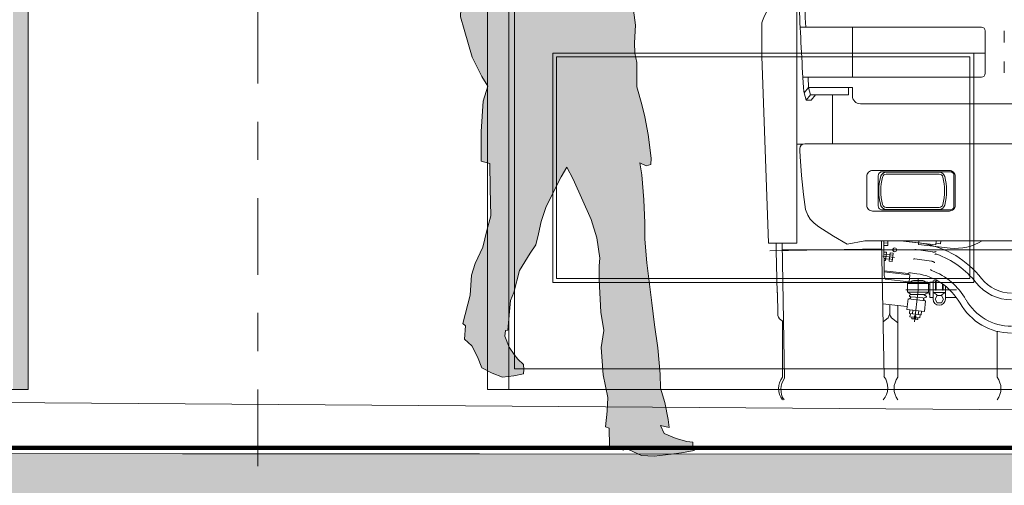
# Model space of a CAD drawing. Header units: metres. Extents: x -4 to 112, y -27 to 26.
# Tile 67 of 167: x 22.13 to 24.7, y -0.25 to 0.97. Entities that reach past the tile are written whole.
import ezdxf
from ezdxf.enums import TextEntityAlignment as Align

# ---------------------------------------------------------------- set-up
doc = ezdxf.new("R2010")
doc.units = ezdxf.units.M
doc.header["$MEASUREMENT"] = 0
doc.linetypes.add('Raster', pattern=[0.4, 0.2, -0.1, 0, -0.1])
for name, color, linetype in [('10 Wand außen', 7, 'Continuous'), ('60 Auffüllung gesamt', 7, 'Continuous'), ('60 Ausstattung außen', 7, 'Continuous'), ('60 Gelände 2D Übersicht', 7, 'Continuous'), ('90 Achsraster', 7, 'Continuous'), ('94 Genehmigungsplanung Bemaßung', 7, 'Continuous')]:
    doc.layers.add(name, color=color, linetype=linetype)
doc.styles.add('ERSTELLTER_STIL_1', font='arial.ttf')
doc.styles.add('ERSTELLTER_STIL_2', font='arial.ttf')
doc.dimstyles.new('ERSTELLTER_STIL__1', dxfattribs={"dimtxt": 0.25, "dimasz": 0.19, "dimexe": 0.18, "dimexo": 0.1, "dimgap": 0, "dimtad": 1, "dimtih": 1, "dimtoh": 1, "dimzin": 0, "dimdsep": 46, "dimtxsty": 'ERSTELLTER_STIL_2', "dimblk": 'ARROWHEAD_6', "dimblk1": 'ARROWHEAD_6', "dimblk2": 'ARROWHEAD_6', "dimcen": 0.09, "dimclrd": 7, "dimclre": 7, "dimclrt": 7, "dimazin": 0, "dimtfac": 1, "dimtdec": 4, "dimtmove": 0, "dimatfit": 3, "dimfxl": 1, "dimtolj": 1, "dimtzin": 0, "dimarcsym": 0})

# ---------------------------------------------------------------- blocks, each defined once
blk = doc.blocks.new('Standard-Rastermarker[4]_1', base_point=(22.7511, 10))
at = {"layer": '90 Achsraster', "color": 14, "linetype": 'Raster', "lineweight": 18, "true_color": 0xa80000}
blk.add_line((22.7511, 9), (22.7511, -1), dxfattribs=at)
at = {"layer": '90 Achsraster', "color": 14, "lineweight": 18, "true_color": 0xa80000, "style": 'ERSTELLTER_STIL_1'}
for tag, p in [('AC_MarkerText_1_0', (22.7511, 10.5)), ('AC_MarkerText_1_1', (22.7511, -2.2))]:
    blk.add_attdef(tag, text='', height=0.3, rotation=360, dxfattribs=at).set_placement(p, align=Align.TOP_CENTER)
blk = doc.blocks.new('Mann gehend Kontur 02 27[13]_1', base_point=(23.7863, -0.1744))
at = {"layer": '60 Ausstattung außen', "linetype": 'Continuous', "lineweight": 0, "true_color": 0xffffff}
blk.add_hatch(color=7, dxfattribs=at).paths.add_polyline_path([(23.5584, 0.5808), (23.5752, 0.5495), (23.6222, 0.4441), (23.6368, 0.3962), (23.6446, 0.3432), (23.6429, 0.3229), (23.6424, 0.2863), (23.6469, 0.2017), (23.6553, 0.1542), (23.648, 0.1097), (23.6536, 0.0381), (23.6654, -0.0211), (23.6637, -0.0566), (23.6592, -0.0977), (23.6693, -0.1011), (23.6698, -0.1474), (23.7062, -0.1586), (23.7096, -0.1524), (23.7533, -0.1722), (23.7863, -0.1744), (23.8306, -0.1693), (23.858, -0.1654), (23.8911, -0.1598), (23.8871, -0.1507), (23.8877, -0.1378), (23.8715, -0.1355), (23.8435, -0.1282), (23.8127, -0.1152), (23.8026, -0.0944), (23.8255, -0.0994), (23.8227, -0.078), (23.8143, -0.034), (23.8031, 0.0037), (23.802, 0.0398), (23.7959, 0.1086), (23.7875, 0.1694), (23.7802, 0.2264), (23.7673, 0.3312), (23.7622, 0.3932), (23.7622, 0.4355), (23.7594, 0.4958), (23.7544, 0.5607), (23.7494, 0.5922), (23.7656, 0.5843), (23.7774, 0.5877), (23.7785, 0.6046), (23.7706, 0.6661), (23.7617, 0.713), (23.7544, 0.7446), (23.741, 0.7908), (23.7415, 0.8545), (23.7359, 0.8787), (23.7348, 0.9059), (23.7376, 0.9527), (23.7326, 0.9916), (23.7281, 1.0125), (23.7354, 1.0249), (23.732, 1.0617), (23.7281, 1.0983), (23.7326, 1.1349), (23.7281, 1.2043), (23.723, 1.2343), (23.7118, 1.2597), (23.6928, 1.2692), (23.6805, 1.2681), (23.611, 1.3126), (23.6037, 1.3442), (23.6088, 1.347), (23.6127, 1.36), (23.6211, 1.3741), (23.6233, 1.3859), (23.6273, 1.4017), (23.6345, 1.4237), (23.6334, 1.4434), (23.6345, 1.4575), (23.6362, 1.4648), (23.634, 1.4727), (23.6345, 1.4813), (23.6418, 1.492), (23.6424, 1.5044), (23.6373, 1.5197), (23.6377, 1.5425), (23.6314, 1.565), (23.625, 1.5617), (23.6226, 1.5654), (23.6049, 1.58), (23.5976, 1.5772), (23.5763, 1.5772), (23.5617, 1.5833), (23.5596, 1.5768), (23.541, 1.5777), (23.5236, 1.5755), (23.5091, 1.5658), (23.4957, 1.5622), (23.4861, 1.5387), (23.4726, 1.5319), (23.4766, 1.5269), (23.4643, 1.5077), (23.4721, 1.5049), (23.471, 1.4863), (23.4732, 1.4626), (23.4671, 1.4508), (23.4704, 1.4305), (23.4828, 1.4102), (23.4917, 1.4057), (23.4934, 1.3796), (23.4867, 1.3796), (23.4772, 1.3627), (23.4682, 1.3638), (23.4352, 1.33), (23.434, 1.3249), (23.3931, 1.3091), (23.3439, 1.2871), (23.3265, 1.2804), (23.3181, 1.2691), (23.303, 1.242), (23.2951, 1.2148), (23.2884, 1.19), (23.2867, 1.1196), (23.2834, 1.0349), (23.2806, 0.974), (23.2901, 0.9413), (23.3114, 0.8686), (23.336, 0.8177), (23.3517, 0.7929), (23.3399, 0.7534), (23.3343, 0.6744), (23.3349, 0.64), (23.3343, 0.5966), (23.3573, 0.591), (23.3579, 0.5256), (23.3595, 0.4538), (23.3497, 0.4152), (23.3386, 0.3724), (23.3192, 0.3293), (23.3091, 0.2992), (23.3058, 0.2463), (23.2862, 0.1724), (23.2932, 0.1661), (23.2908, 0.1315), (23.3105, 0.1144), (23.3248, 0.085), (23.336, 0.0563), (23.3629, 0.0428), (23.3903, 0.0326), (23.4195, 0.0354), (23.4452, 0.0411), (23.4458, 0.0523), (23.4448, 0.0654), (23.4307, 0.0794), (23.4206, 0.0912), (23.4077, 0.111), (23.3959, 0.1397), (23.3982, 0.1538), (23.4043, 0.1555), (23.4111, 0.2329), (23.42, 0.2532), (23.4346, 0.3112), (23.4626, 0.3563), (23.4777, 0.3777), (23.4839, 0.4065), (23.4912, 0.4393), (23.5046, 0.4782), (23.5433, 0.556)])
at = {"layer": '60 Ausstattung außen', "color": 7, "linetype": 'Continuous', "lineweight": 13, "flags": 128}
blk.add_lwpolyline([(23.5584, 0.5808), (23.5433, 0.556), (23.5046, 0.4782), (23.4912, 0.4393), (23.4839, 0.4065), (23.4777, 0.3777), (23.4626, 0.3563), (23.4346, 0.3112), (23.42, 0.2532), (23.4111, 0.2329), (23.4043, 0.1555), (23.3982, 0.1538), (23.3959, 0.1397), (23.4077, 0.111), (23.4206, 0.0912), (23.4307, 0.0794), (23.4448, 0.0654), (23.4458, 0.0523), (23.4452, 0.0411), (23.4195, 0.0354), (23.3903, 0.0326), (23.3629, 0.0428), (23.336, 0.0563), (23.3248, 0.085), (23.3105, 0.1144), (23.2908, 0.1315), (23.2932, 0.1661), (23.2862, 0.1724), (23.3058, 0.2463), (23.3091, 0.2992), (23.3192, 0.3293), (23.3386, 0.3724), (23.3497, 0.4152), (23.3595, 0.4538), (23.3579, 0.5256), (23.3573, 0.591), (23.3343, 0.5966), (23.3349, 0.64), (23.3343, 0.6744), (23.3399, 0.7534), (23.3517, 0.7929), (23.336, 0.8177), (23.3114, 0.8686), (23.2901, 0.9413), (23.2806, 0.974), (23.2834, 1.0349), (23.2867, 1.1196), (23.2884, 1.19), (23.2951, 1.2148), (23.303, 1.242), (23.3181, 1.2691), (23.3265, 1.2804), (23.3439, 1.2871), (23.3931, 1.3091), (23.434, 1.3249), (23.4352, 1.33), (23.4682, 1.3638), (23.4772, 1.3627), (23.4867, 1.3796), (23.4934, 1.3796), (23.4917, 1.4057), (23.4828, 1.4102), (23.4704, 1.4305), (23.4671, 1.4508), (23.4732, 1.4626), (23.471, 1.4863), (23.4721, 1.5049), (23.4643, 1.5077), (23.4766, 1.5269), (23.4726, 1.5319), (23.4861, 1.5387), (23.4957, 1.5622), (23.5091, 1.5658), (23.5236, 1.5755), (23.541, 1.5777), (23.5596, 1.5768), (23.5617, 1.5833), (23.5763, 1.5772), (23.5976, 1.5772), (23.6049, 1.58), (23.6226, 1.5654), (23.625, 1.5617), (23.6314, 1.565), (23.6377, 1.5425), (23.6373, 1.5197), (23.6424, 1.5044), (23.6418, 1.492), (23.6345, 1.4813), (23.634, 1.4727), (23.6362, 1.4648), (23.6345, 1.4575), (23.6334, 1.4434), (23.6345, 1.4237), (23.6273, 1.4017), (23.6233, 1.3859), (23.6211, 1.3741), (23.6127, 1.36), (23.6088, 1.347), (23.6037, 1.3442), (23.611, 1.3126), (23.6805, 1.2681), (23.6928, 1.2692), (23.7118, 1.2597), (23.723, 1.2343), (23.7281, 1.2043), (23.7326, 1.1349), (23.7281, 1.0983), (23.732, 1.0617), (23.7354, 1.0249), (23.7281, 1.0125), (23.7326, 0.9916), (23.7376, 0.9527), (23.7348, 0.9059), (23.7359, 0.8787), (23.7415, 0.8545), (23.741, 0.7908), (23.7544, 0.7446), (23.7617, 0.713), (23.7706, 0.6661), (23.7785, 0.6046), (23.7774, 0.5877), (23.7656, 0.5843), (23.7494, 0.5922), (23.7544, 0.5607), (23.7594, 0.4958), (23.7622, 0.4355), (23.7622, 0.3932), (23.7673, 0.3312), (23.7802, 0.2264), (23.7875, 0.1694), (23.7959, 0.1086), (23.802, 0.0398), (23.8031, 0.0037), (23.8143, -0.034), (23.8227, -0.078), (23.8255, -0.0994), (23.8026, -0.0944), (23.8127, -0.1152), (23.8435, -0.1282), (23.8715, -0.1355), (23.8877, -0.1378), (23.8871, -0.1507), (23.8911, -0.1598), (23.858, -0.1654), (23.8306, -0.1693), (23.7863, -0.1744), (23.7533, -0.1722), (23.7096, -0.1524), (23.7062, -0.1586), (23.6698, -0.1474), (23.6693, -0.1011), (23.6592, -0.0977), (23.6637, -0.0566), (23.6654, -0.0211), (23.6536, 0.0381), (23.648, 0.1097), (23.6553, 0.1542), (23.6469, 0.2017), (23.6424, 0.2863), (23.6429, 0.3229), (23.6446, 0.3432), (23.6368, 0.3962), (23.6222, 0.4441), (23.5752, 0.5495)], close=True, dxfattribs=at)
blk = doc.blocks.new('*D38', base_point=(27236.1321, 0))
at = {"layer": '94 Genehmigungsplanung Bemaßung', "color": 7, "linetype": 'Continuous', "lineweight": 13}
for p, q in [((17.3411, 9.2531), (17.3411, 9.6281)), ((58.1625, 9.2531), (58.1625, 9.6281)), ((17.4411, 9.5406), (17.2411, 9.3406)), ((58.0625, 9.3406), (58.2625, 9.5406)), ((17.1911, 9.4406), (17.3411, 9.4406)), ((17.3411, 9.4406), (58.1625, 9.4406)), ((58.1625, 9.4406), (58.3125, 9.4406))]:
    blk.add_line(p, q, dxfattribs=at)
at = {"layer": '94 Genehmigungsplanung Bemaßung', "color": 7, "lineweight": 13, "insert": (37.3228, 9.4906), "char_height": 0.25, "attachment_point": 7, "style": 'ERSTELLTER_STIL_2'}
blk.add_mtext('\\A1;{\\pql;\\fArial|b0|i0|c0|p0;\\W1.000000;40,82}', dxfattribs=at)
blk = doc.blocks.new('ARROWHEAD_6')
at = {"color": 0, "linetype": 'Continuous', "lineweight": 0}
for p, q in [((-0.5, -0.5), (0.5, 0.5)), ((0, 0), (-1, 0))]:
    blk.add_line(p, q, dxfattribs=at)

msp = doc.modelspace()

# ---------------------------------------------------------------- hatches: boundary and pattern name
at = {"layer": '10 Wand außen', "linetype": 'Continuous', "lineweight": 0, "true_color": 0x000000}
msp.add_hatch(color=18, dxfattribs=at).paths.add_polyline_path([(18.3511, 4.4464), (22.1085, 4.4464), (22.1085, 4.444), (22.1115, 4.444), (22.1115, 4.1498), (22.1165, 4.1498), (22.1115, 4.1427), (22.1115, 4.1426), (22.1115, 3.1498), (22.1165, 3.1498), (22.1115, 3.1427), (22.1115, 3.1426), (22.1115, 2.1498), (22.1165, 2.1498), (22.1115, 2.1427), (22.1115, 2.1426), (22.1115, 1.1498), (22.1156, 1.1498), (22.1115, 1.1439), (22.1115, 0), (22.1511, 0), (22.1511, 1.2005), (22.1464, 1.2005), (22.1464, 4.5), (18.3511, 4.5)])
at = {"layer": '60 Auffüllung gesamt', "linetype": 'Continuous', "lineweight": 18, "true_color": 0xffa8a8}
h = msp.add_hatch(dxfattribs=at)
h.set_pattern_fill('Boden__gewachsen_0001', color=21, style=0, pattern_type=2)
h.set_pattern_definition([(45, (27236.1321, 0), (-0.2121320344, 0.2121320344), []), (45, (27236.0614, 0.0707), (-0.424264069, 0.424264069), []), (45, (27235.9907, 0.1414), (-0.424264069, 0.424264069), []), (135, (27235.91996, 0.21213), (0.07071067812, 0.07071067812), [0.3, -0.3])])
h.paths.add_polyline_path([(2.3419, -0.2844), (2.3419, -0.693), (2.507, -0.694), (2.8673, -0.696), (3.2298, -0.6979), (3.5955, -0.6996), (3.9653, -0.7012), (4.3401, -0.7027), (4.7209, -0.704), (5.109, -0.7052), (5.5054, -0.7063), (5.8833, -0.7072), (6.0896, -0.7111), (6.5115, -0.7189), (6.9464, -0.7267), (7.396, -0.7347), (7.8619, -0.7427), (8.3463, -0.7508), (8.8514, -0.7591), (9.7948, -0.799), (10.3196, -0.8337), (10.8607, -0.8699), (11.4173, -0.9076), (11.9884, -0.9469), (12.5728, -0.9875), (13.169, -1.0296), (13.7754, -1.0729), (14.0803, -1.0949), (16.9984, -1.1819), (17.6135, -1.1726), (18.2159, -1.1635), (18.8178, -1.1542), (19.4181, -1.1448), (20.957, -1.1704), (21.5263, -1.1598), (22.0974, -1.1492), (22.6698, -1.1387), (23.2428, -1.1283), (23.8158, -1.118), (24.5736, -1.1208), (24.8549, -1.1158), (45.2839, -1.3655), (46.7362, -1.2291), (65.4451, -1.266), (67.1927, -1.4058), (86.2651, -1.3663), (87.1856, -1.359), (107.2213, -1.3255), (108.2143, -1.3331), (111.9932, -1.3685), (111.9932, -0.8561), (107.3826, -0.1926), (87.4773, -0.192), (85.5025, -0.1913), (83.7325, -0.176), (66.2126, -0.1742), (48.2139, -0.1735), (46.6132, -0.1903), (44.4354, -0.1899), (42.0877, -0.1735), (23.3304, -0.1685), (23.0728, -0.1683), (22.5545, -0.1679), (22.0353, -0.1672), (21.5166, -0.1665), (21, -0.1656), (20.487, -0.1645), (19.979, -0.1633), (19.4775, -0.162), (18.9835, -0.1606), (18.4886, -0.159), (17.1837, -0.1525), (17.1676, -0.1535), (16.9429, -0.1525), (16.5052, -0.1504), (16.0833, -0.1482), (15.6751, -0.146), (15.2836, -0.1437), (14.9082, -0.1414), (14.6335, -0.1399), (14.3282, -0.1386), (14.0247, -0.1373), (13.7226, -0.1362), (13.4212, -0.1352), (13.2701, -0.1347), (12.9657, -0.1347), (12.4899, -0.1347), (12.0212, -0.1349), (11.5583, -0.1351), (11.1004, -0.1355), (10.6462, -0.1359), (10.195, -0.1364), (9.7457, -0.1369), (9.2974, -0.1376), (8.8494, -0.1383), (8.4008, -0.1392), (8.1752, -0.1396)])

# ---------------------------------------------------------------- linework, layer by layer
at = {"color": 7, "linetype": 'Continuous', "lineweight": 13}
for p, q in [((24.1593, 0.9998), (24.1593, 0.3821)), ((24.0674, 0.9529), (24.0674, 0.8715)), ((24.1679, 0.9472), (24.6413, 0.9472)), ((24.3042, 0.8164), (24.3042, 0.9472)), ((24.3042, 0.9472), (24.3042, 0.8164)), ((24.6512, 0.9372), (24.6512, 0.8264)), ((24.7012, 0.9372), (24.7012, 0.9073)), ((24.1818, 0.8795), (24.6512, 0.8795)), ((24.0854, 0.3821), (24.0674, 0.8712)), ((24.7012, 0.8573), (24.7012, 0.8274)), ((24.6413, 0.8164), (24.175, 0.8164)), ((24.1897, 0.7896), (24.1782, 0.7751)), ((24.1782, 0.7751), (24.1832, 0.7561)), ((24.1897, 0.7896), (24.3042, 0.7896)), ((24.1897, 0.7896), (24.1947, 0.7706)), ((24.2941, 0.7896), (24.2941, 0.7706)), ((24.3042, 0.7896), (24.3042, 0.7676)), ((24.1947, 0.7706), (24.1832, 0.7561)), ((24.1962, 0.7561), (24.1832, 0.7561)), ((24.1947, 0.7706), (24.2941, 0.7706)), ((24.2077, 0.7706), (24.1962, 0.7561)), ((24.2521, 0.6422), (24.2521, 0.7706)), ((24.3251, 0.7467), (25.3058, 0.7467)), ((24.1593, 0.6415), (24.1755, 0.6415)), ((24.1673, 0.6237), (24.1673, 0.6297)), ((24.1677, 0.6093), (24.1673, 0.6237)), ((25.3058, 0.6422), (24.1797, 0.6422)), ((24.8164, 0.6422), (24.1797, 0.6422)), ((24.1711, 0.5593), (24.1677, 0.6093)), ((24.5311, 0.5678), (24.3927, 0.5678)), ((24.4479, 0.5693), (24.4479, 0.5678)), ((24.4499, 0.5693), (24.4499, 0.5678)), ((24.4529, 0.5693), (24.4529, 0.5678)), ((24.4709, 0.5693), (24.4709, 0.5678)), ((24.4739, 0.5693), (24.4739, 0.5678)), ((24.4759, 0.5693), (24.4759, 0.5678)), ((24.1763, 0.5094), (24.1711, 0.5593)), ((24.5311, 0.5628), (24.3927, 0.5628)), ((24.182, 0.4704), (24.1763, 0.5094)), ((24.1877, 0.4555), (24.182, 0.4704)), ((24.3927, 0.4759), (24.5311, 0.4759)), ((24.3927, 0.4709), (24.5311, 0.4709)), ((24.1939, 0.4455), (24.1877, 0.4555)), ((24.2044, 0.435), (24.1939, 0.4455)), ((24.2163, 0.425), (24.2044, 0.435)), ((24.2549, 0.4005), (24.2163, 0.425)), ((24.2906, 0.3796), (24.2549, 0.4005)), ((24.2906, 0.3796), (24.3365, 0.3885)), ((25.3058, 0.3885), (24.3365, 0.3885)), ((24.3807, 0.3885), (24.3869, 0.0342)), ((24.3876, 0.2976), (24.3868, 0.3885)), ((24.3969, 0.3761), (24.3968, 0.3885)), ((24.4298, 0.3885), (24.4899, 0.3817)), ((24.4298, 0.3885), (24.4773, 0.3831)), ((24.4779, 0.3885), (24.4769, 0.3792)), ((24.5232, 0.3885), (24.522, 0.3781)), ((24.5352, 0.3885), (24.5344, 0.3811)), ((24.1593, 0.3821), (24.0854, 0.3821)), ((24.0884, 0.3622), (24.3793, 0.3673)), ((24.1055, 0.3625), (24.1052, 0.3821)), ((24.1055, 0.3625), (24.1074, 0.2539)), ((24.1211, 0.3821), (24.1273, 0.0297)), ((26.4903, 0.3651), (24.1213, 0.3651)), ((24.3868, 0.3829), (24.3968, 0.383)), ((24.3869, 0.376), (24.3969, 0.3761)), ((24.4706, 0.3655), (24.5139, 0.3594)), ((24.4769, 0.3792), (24.5601, 0.3697)), ((24.4773, 0.3831), (24.522, 0.3781)), ((24.5225, 0.3824), (24.5344, 0.3811)), ((24.4144, 0.3451), (24.3837, 0.3486)), ((24.3932, 0.3586), (24.387, 0.3593)), ((24.3926, 0.3531), (24.3871, 0.3538)), ((24.3914, 0.3422), (24.3872, 0.3427)), ((24.3908, 0.3368), (24.3872, 0.3372)), ((24.3932, 0.3586), (24.3908, 0.3368)), ((24.3913, 0.3417), (24.4012, 0.3406)), ((24.3927, 0.3536), (24.4026, 0.3525)), ((24.4032, 0.3574), (24.4007, 0.3357)), ((24.4086, 0.3348), (24.4007, 0.3357)), ((24.4092, 0.3402), (24.4013, 0.3411)), ((24.4105, 0.3511), (24.4025, 0.352)), ((24.4111, 0.3565), (24.4032, 0.3574)), ((24.4111, 0.3565), (24.4086, 0.3348)), ((24.4672, 0.3416), (24.5106, 0.3355)), ((24.3875, 0.3104), (24.4501, 0.3033)), ((24.4537, 0.2999), (24.3875, 0.3074)), ((24.4517, 0.2815), (24.3916, 0.2884)), ((24.4501, 0.3033), (24.4498, 0.3003)), ((24.4546, 0.2988), (24.4528, 0.2824)), ((24.4562, 0.305), (24.4723, 0.3027)), ((24.4669, 0.2852), (24.4849, 0.2852)), ((24.4759, 0.2602), (24.4759, 0.2889)), ((24.5154, 0.2842), (24.5154, 0.2363)), ((24.5154, 0.2842), (24.5214, 0.2842)), ((24.5214, 0.2842), (24.5214, 0.2602)), ((24.5234, 0.2842), (24.5268, 0.2842)), ((24.5234, 0.2842), (24.5234, 0.2602)), ((24.4439, 0.2602), (24.5761, 0.2602)), ((24.4513, 0.2802), (24.4483, 0.2772)), ((24.4483, 0.2772), (24.5034, 0.2772)), ((24.4483, 0.2772), (24.4483, 0.2543)), ((24.4513, 0.2802), (24.5004, 0.2802)), ((24.4517, 0.2815), (24.4534, 0.2802)), ((24.4663, 0.1766), (24.4759, 0.2602)), ((24.5034, 0.2772), (24.5004, 0.2802)), ((24.5034, 0.2772), (24.5034, 0.2543)), ((24.5034, 0.2752), (24.5064, 0.2752)), ((24.5064, 0.2802), (24.5064, 0.2403)), ((24.5064, 0.2802), (24.5154, 0.2802)), ((24.5393, 0.2764), (24.5393, 0.2602)), ((24.5413, 0.2749), (24.5413, 0.2602)), ((24.5473, 0.2704), (24.5473, 0.2363)), ((24.1084, 0.2529), (24.1074, 0.2539)), ((24.1094, 0.1978), (24.1084, 0.2529)), ((24.4469, 0.2092), (24.4501, 0.237)), ((24.4483, 0.2543), (24.5034, 0.2543)), ((24.4957, 0.2318), (24.4501, 0.237)), ((24.4562, 0.2396), (24.4531, 0.2366)), ((24.4548, 0.2431), (24.4553, 0.243)), ((24.4619, 0.2483), (24.455, 0.247)), ((24.4885, 0.24), (24.4593, 0.2419)), ((24.4619, 0.2483), (24.4898, 0.2483)), ((24.4898, 0.2483), (24.4971, 0.244)), ((24.4901, 0.2362), (24.4928, 0.2321)), ((24.4965, 0.2403), (24.4913, 0.2392)), ((24.4926, 0.204), (24.4957, 0.2318)), ((24.5034, 0.2543), (24.5064, 0.2453)), ((24.5064, 0.2403), (24.5154, 0.2403)), ((24.5473, 0.2533), (24.5154, 0.2533)), ((24.5473, 0.2403), (24.5761, 0.2403)), ((24.4467, 0.2168), (24.3836, 0.2239)), ((24.402, 0.2218), (24.402, 0.2003)), ((24.4229, 0.2195), (24.4229, 0.0319)), ((24.4926, 0.204), (24.4469, 0.2092)), ((24.4531, 0.1984), (24.4543, 0.2083)), ((24.4543, 0.2083), (24.4852, 0.2048)), ((24.4609, 0.1975), (24.462, 0.2075)), ((24.1247, 0.1768), (24.1176, 0.1819)), ((24.3844, 0.1772), (24.394, 0.1843)), ((24.4229, 0.1746), (24.41, 0.1843)), ((24.4531, 0.1984), (24.4841, 0.1949)), ((24.4548, 0.1902), (24.4557, 0.1981)), ((24.4548, 0.1902), (24.4657, 0.189)), ((24.4593, 0.1857), (24.4598, 0.1896)), ((24.4602, 0.1846), (24.4593, 0.1857)), ((24.4593, 0.1857), (24.4752, 0.1839)), ((24.4602, 0.1846), (24.4741, 0.183)), ((24.4654, 0.186), (24.4662, 0.1929)), ((24.4694, 0.1855), (24.4654, 0.186)), ((24.4662, 0.1929), (24.4702, 0.1925)), ((24.4702, 0.1925), (24.4694, 0.1855)), ((24.4697, 0.1885), (24.4806, 0.1873)), ((24.4752, 0.1839), (24.4741, 0.183)), ((24.4752, 0.1839), (24.4757, 0.1878)), ((24.4764, 0.1958), (24.4775, 0.2057)), ((24.4806, 0.1873), (24.4815, 0.1952)), ((24.4841, 0.1949), (24.4852, 0.2048)), ((24.1213, 0.1793), (24.1213, 0.0319)), ((24.6826, 0.152), (24.6826, 0.0319))]:
    msp.add_line(p, q, dxfattribs=at)
for points in [[(24.2082, 1.5801, 0.029085), (24.181, 1.3289, 0.014079), (24.177, 1.1441, 0.010326), (24.1823, 0.9472)], [(24.1658, 0.9978, 0.007076), (24.1767, 0.7896, 0.018251), (24.1782, 0.7751)]]:
    msp.add_lwpolyline(points, format="xyb", dxfattribs=at)
msp.add_lwpolyline([(24.1886, 0.8164), (24.1897, 0.7896)], dxfattribs=at)
for points in [[(24.5578, 0.4664, 0.414214), (24.5727, 0.4814), (24.5727, 0.5573, 0.414214), (24.5578, 0.5723), (24.357, 0.5723, 0.414214), (24.342, 0.5573), (24.342, 0.4814, 0.414214), (24.357, 0.4664)], [(24.5598, 0.4694), (24.382, 0.4694, -0.414214), (24.372, 0.4794), (24.372, 0.5593, -0.414214), (24.382, 0.5693), (24.5598, 0.5693, -0.414214), (24.5697, 0.5593), (24.5697, 0.4794, -0.414214)]]:
    msp.add_lwpolyline(points, format="xyb", close=True, dxfattribs=at)
at = {"color": 7, "linetype": 'Continuous', "lineweight": 13, "flags": 128}
for points in [[(24.4706, 0.3655), (24.4706, 0.3655), (24.4705, 0.3655), (24.4705, 0.3655), (24.4705, 0.3655), (24.4705, 0.3655), (24.4704, 0.3655), (24.4704, 0.3655), (24.4704, 0.3655), (24.4704, 0.3655), (24.4704, 0.3655), (24.4703, 0.3655), (24.4703, 0.3655), (24.4703, 0.3655), (24.4703, 0.3655), (24.4703, 0.3656), (24.4702, 0.3656), (24.4702, 0.3656), (24.4702, 0.3656), (24.4702, 0.3656), (24.4702, 0.3656), (24.4701, 0.3656), (24.4701, 0.3656), (24.4701, 0.3656), (24.4701, 0.3656), (24.4701, 0.3656), (24.47, 0.3656), (24.47, 0.3656), (24.47, 0.3656), (24.47, 0.3656), (24.47, 0.3656), (24.4699, 0.3657), (24.4699, 0.3657), (24.4699, 0.3657), (24.4699, 0.3657), (24.4699, 0.3657), (24.4698, 0.3657), (24.4698, 0.3657), (24.4698, 0.3657), (24.4698, 0.3657), (24.4698, 0.3657), (24.4697, 0.3657), (24.4697, 0.3657), (24.4697, 0.3657), (24.4697, 0.3657), (24.4697, 0.3658), (24.4697, 0.3658), (24.4696, 0.3658), (24.4696, 0.3658), (24.4696, 0.3658), (24.4696, 0.3658), (24.4696, 0.3658), (24.4695, 0.3658), (24.4695, 0.3658), (24.4695, 0.3658), (24.4695, 0.3658), (24.4695, 0.3658), (24.4694, 0.3659), (24.4694, 0.3659), (24.4694, 0.3659), (24.4694, 0.3659), (24.4694, 0.3659), (24.4694, 0.3659), (24.4693, 0.3659), (24.4693, 0.3659), (24.4693, 0.3659), (24.4693, 0.3659), (24.4693, 0.3659), (24.4692, 0.3659), (24.4692, 0.366), (24.4692, 0.366), (24.4692, 0.366), (24.4692, 0.366), (24.4692, 0.366), (24.4691, 0.366), (24.4691, 0.366), (24.4691, 0.366), (24.4691, 0.366), (24.4691, 0.366), (24.469, 0.3661), (24.469, 0.3661), (24.469, 0.3661), (24.469, 0.3661), (24.469, 0.3661), (24.469, 0.3661), (24.4689, 0.3661), (24.4689, 0.3661), (24.4689, 0.3661), (24.4689, 0.3662), (24.4689, 0.3662), (24.4689, 0.3662), (24.4688, 0.3662), (24.4688, 0.3662), (24.4688, 0.3662), (24.4688, 0.3662), (24.4688, 0.3662), (24.4688, 0.3663), (24.4688, 0.3663), (24.4687, 0.3663), (24.4687, 0.3663), (24.4687, 0.3663), (24.4687, 0.3663), (24.4687, 0.3663), (24.4687, 0.3663), (24.4686, 0.3664), (24.4686, 0.3664), (24.4686, 0.3664), (24.4686, 0.3664), (24.4686, 0.3664), (24.4686, 0.3664), (24.4686, 0.3664), (24.4685, 0.3665), (24.4685, 0.3665), (24.4685, 0.3665), (24.4685, 0.3665), (24.4685, 0.3665), (24.4685, 0.3665), (24.4685, 0.3665), (24.4684, 0.3666), (24.4684, 0.3666), (24.4684, 0.3666), (24.4684, 0.3666), (24.4684, 0.3666), (24.4684, 0.3666), (24.4684, 0.3667), (24.4683, 0.3667), (24.4683, 0.3667), (24.4683, 0.3667), (24.4683, 0.3667), (24.4683, 0.3667), (24.4683, 0.3667), (24.4683, 0.3668), (24.4682, 0.3668), (24.4682, 0.3668), (24.4682, 0.3668), (24.4682, 0.3668), (24.4682, 0.3668), (24.4682, 0.3669), (24.4682, 0.3669), (24.4681, 0.3669), (24.4681, 0.3669), (24.4681, 0.3669), (24.4681, 0.3669), (24.4681, 0.367), (24.4681, 0.367), (24.4681, 0.367), (24.4681, 0.367), (24.468, 0.367), (24.468, 0.367), (24.468, 0.367), (24.468, 0.3671), (24.468, 0.3671), (24.468, 0.3671), (24.468, 0.3671), (24.4679, 0.3671), (24.4679, 0.3671), (24.4679, 0.3672), (24.4679, 0.3672), (24.4679, 0.3672), (24.4679, 0.3672), (24.4679, 0.3672)], [(24.5139, 0.3594), (24.514, 0.3594), (24.5141, 0.3594), (24.5141, 0.3594), (24.5142, 0.3594), (24.5142, 0.3593), (24.5143, 0.3593), (24.5144, 0.3593), (24.5144, 0.3593), (24.5145, 0.3593), (24.5146, 0.3593), (24.5146, 0.3593), (24.5147, 0.3593), (24.5147, 0.3593), (24.5148, 0.3593), (24.5149, 0.3593), (24.5149, 0.3593), (24.515, 0.3593), (24.515, 0.3593), (24.5151, 0.3593), (24.5152, 0.3593), (24.5152, 0.3593), (24.5153, 0.3593), (24.5154, 0.3593), (24.5154, 0.3593), (24.5155, 0.3593), (24.5155, 0.3593), (24.5156, 0.3593), (24.5157, 0.3593), (24.5157, 0.3593), (24.5158, 0.3592), (24.5159, 0.3592), (24.5159, 0.3592), (24.516, 0.3592), (24.516, 0.3592), (24.5161, 0.3592), (24.5162, 0.3592), (24.5162, 0.3592), (24.5163, 0.3592), (24.5163, 0.3592), (24.5164, 0.3592), (24.5165, 0.3592), (24.5165, 0.3592), (24.5166, 0.3592), (24.5167, 0.3592), (24.5167, 0.3592), (24.5168, 0.3592), (24.5168, 0.3592), (24.5169, 0.3592), (24.517, 0.3592), (24.517, 0.3592), (24.5171, 0.3592), (24.5171, 0.3592), (24.5172, 0.3592), (24.5173, 0.3592), (24.5173, 0.3592), (24.5174, 0.3592), (24.5174, 0.3592), (24.5175, 0.3592), (24.5176, 0.3592), (24.5176, 0.3592), (24.5177, 0.3592), (24.5177, 0.3592), (24.5178, 0.3592), (24.5179, 0.3592), (24.5179, 0.3592), (24.518, 0.3592), (24.5181, 0.3592), (24.5181, 0.3592), (24.5182, 0.3593), (24.5182, 0.3593), (24.5183, 0.3593), (24.5184, 0.3593), (24.5184, 0.3593), (24.5185, 0.3593), (24.5185, 0.3593), (24.5186, 0.3593), (24.5187, 0.3593), (24.5187, 0.3593), (24.5188, 0.3593), (24.5188, 0.3593), (24.5189, 0.3593), (24.519, 0.3593), (24.519, 0.3593), (24.5191, 0.3593), (24.5191, 0.3593), (24.5192, 0.3594), (24.5192, 0.3594), (24.5193, 0.3594), (24.5194, 0.3594), (24.5194, 0.3594), (24.5195, 0.3594), (24.5195, 0.3594), (24.5196, 0.3594), (24.5197, 0.3594), (24.5197, 0.3594), (24.5198, 0.3595), (24.5198, 0.3595), (24.5199, 0.3595), (24.52, 0.3595), (24.52, 0.3595), (24.5201, 0.3595), (24.5201, 0.3595), (24.5202, 0.3595), (24.5202, 0.3596), (24.5203, 0.3596), (24.5204, 0.3596), (24.5204, 0.3596), (24.5205, 0.3596), (24.5205, 0.3596), (24.5206, 0.3597), (24.5207, 0.3597), (24.5207, 0.3597), (24.5208, 0.3597), (24.5208, 0.3597), (24.5209, 0.3597), (24.5209, 0.3598), (24.521, 0.3598), (24.5211, 0.3598), (24.5211, 0.3598), (24.5212, 0.3598), (24.5212, 0.3599), (24.5213, 0.3599), (24.5213, 0.3599), (24.5214, 0.3599), (24.5215, 0.3599), (24.5215, 0.36), (24.5216, 0.36), (24.5216, 0.36), (24.5217, 0.36), (24.5217, 0.36), (24.5218, 0.3601), (24.5219, 0.3601), (24.5219, 0.3601), (24.522, 0.3601), (24.522, 0.3602), (24.5221, 0.3602), (24.5221, 0.3602), (24.5222, 0.3602), (24.5223, 0.3603), (24.5223, 0.3603), (24.5224, 0.3603), (24.5224, 0.3603), (24.5225, 0.3603), (24.5225, 0.3604), (24.5226, 0.3604), (24.5227, 0.3604), (24.5227, 0.3604), (24.5228, 0.3605), (24.5228, 0.3605), (24.5229, 0.3605), (24.5229, 0.3605), (24.523, 0.3606), (24.523, 0.3606), (24.5231, 0.3606), (24.5232, 0.3606), (24.5232, 0.3607), (24.5233, 0.3607), (24.5233, 0.3607), (24.5234, 0.3607), (24.5234, 0.3608)], [(24.4672, 0.3416), (24.4672, 0.3416), (24.4672, 0.3416), (24.4672, 0.3416), (24.4671, 0.3416), (24.4671, 0.3416), (24.4671, 0.3416), (24.4671, 0.3416), (24.4671, 0.3416), (24.467, 0.3416), (24.467, 0.3416), (24.467, 0.3416), (24.467, 0.3416), (24.4669, 0.3416), (24.4669, 0.3416), (24.4669, 0.3416), (24.4669, 0.3416), (24.4669, 0.3416), (24.4668, 0.3416), (24.4668, 0.3416), (24.4668, 0.3416), (24.4668, 0.3416), (24.4668, 0.3416), (24.4667, 0.3416), (24.4667, 0.3416), (24.4667, 0.3416), (24.4667, 0.3416), (24.4666, 0.3416), (24.4666, 0.3416), (24.4666, 0.3416), (24.4666, 0.3416), (24.4666, 0.3416), (24.4665, 0.3416), (24.4665, 0.3416), (24.4665, 0.3416), (24.4665, 0.3416), (24.4665, 0.3416), (24.4664, 0.3416), (24.4664, 0.3416), (24.4664, 0.3416), (24.4664, 0.3416), (24.4664, 0.3416), (24.4663, 0.3416), (24.4663, 0.3416), (24.4663, 0.3416), (24.4663, 0.3416), (24.4663, 0.3416), (24.4662, 0.3416), (24.4662, 0.3416), (24.4662, 0.3416), (24.4662, 0.3416), (24.4662, 0.3416), (24.4661, 0.3416), (24.4661, 0.3416), (24.4661, 0.3416), (24.4661, 0.3416), (24.466, 0.3416), (24.466, 0.3416), (24.466, 0.3416), (24.466, 0.3415), (24.466, 0.3415), (24.4659, 0.3415), (24.4659, 0.3415), (24.4659, 0.3415), (24.4659, 0.3415), (24.4659, 0.3415), (24.4658, 0.3415), (24.4658, 0.3415), (24.4658, 0.3415), (24.4658, 0.3415), (24.4658, 0.3415), (24.4657, 0.3415), (24.4657, 0.3415), (24.4657, 0.3415), (24.4657, 0.3415), (24.4657, 0.3415), (24.4656, 0.3415), (24.4656, 0.3415), (24.4656, 0.3415), (24.4656, 0.3415), (24.4656, 0.3415), (24.4656, 0.3415), (24.4655, 0.3414), (24.4655, 0.3414), (24.4655, 0.3414), (24.4655, 0.3414), (24.4655, 0.3414), (24.4654, 0.3414), (24.4654, 0.3414), (24.4654, 0.3414), (24.4654, 0.3414), (24.4654, 0.3414), (24.4653, 0.3414), (24.4653, 0.3414), (24.4653, 0.3414), (24.4653, 0.3414), (24.4653, 0.3414), (24.4652, 0.3413), (24.4652, 0.3413), (24.4652, 0.3413), (24.4652, 0.3413), (24.4652, 0.3413), (24.4652, 0.3413), (24.4651, 0.3413), (24.4651, 0.3413), (24.4651, 0.3413), (24.4651, 0.3413), (24.4651, 0.3413), (24.465, 0.3412), (24.465, 0.3412), (24.465, 0.3412), (24.465, 0.3412), (24.465, 0.3412), (24.465, 0.3412), (24.4649, 0.3412), (24.4649, 0.3412), (24.4649, 0.3412), (24.4649, 0.3412), (24.4649, 0.3411), (24.4648, 0.3411), (24.4648, 0.3411), (24.4648, 0.3411), (24.4648, 0.3411), (24.4648, 0.3411), (24.4648, 0.3411), (24.4647, 0.3411), (24.4647, 0.3411), (24.4647, 0.3411), (24.4647, 0.341), (24.4647, 0.341), (24.4647, 0.341), (24.4646, 0.341), (24.4646, 0.341), (24.4646, 0.341), (24.4646, 0.341), (24.4646, 0.341), (24.4646, 0.341), (24.4645, 0.3409), (24.4645, 0.3409), (24.4645, 0.3409), (24.4645, 0.3409), (24.4645, 0.3409), (24.4644, 0.3409), (24.4644, 0.3409), (24.4644, 0.3409), (24.4644, 0.3408), (24.4644, 0.3408), (24.4644, 0.3408), (24.4643, 0.3408), (24.4643, 0.3408), (24.4643, 0.3408), (24.4643, 0.3408), (24.4643, 0.3408), (24.4643, 0.3407), (24.4642, 0.3407), (24.4642, 0.3407), (24.4642, 0.3407), (24.4642, 0.3407), (24.4642, 0.3407), (24.4642, 0.3407), (24.4641, 0.3407)], [(24.5106, 0.3355), (24.5106, 0.3355), (24.5107, 0.3355), (24.5108, 0.3355), (24.5108, 0.3355), (24.5109, 0.3355), (24.5109, 0.3354), (24.511, 0.3354), (24.5111, 0.3354), (24.5111, 0.3354), (24.5112, 0.3354), (24.5113, 0.3354), (24.5113, 0.3354), (24.5114, 0.3354), (24.5114, 0.3353), (24.5115, 0.3353), (24.5116, 0.3353), (24.5116, 0.3353), (24.5117, 0.3353), (24.5117, 0.3353), (24.5118, 0.3353), (24.5119, 0.3353), (24.5119, 0.3352), (24.512, 0.3352), (24.512, 0.3352), (24.5121, 0.3352), (24.5122, 0.3352), (24.5122, 0.3352), (24.5123, 0.3352), (24.5123, 0.3351), (24.5124, 0.3351), (24.5125, 0.3351), (24.5125, 0.3351), (24.5126, 0.3351), (24.5126, 0.3351), (24.5127, 0.3351), (24.5128, 0.335), (24.5128, 0.335), (24.5129, 0.335), (24.5129, 0.335), (24.513, 0.335), (24.5131, 0.335), (24.5131, 0.3349), (24.5132, 0.3349), (24.5132, 0.3349), (24.5133, 0.3349), (24.5134, 0.3349), (24.5134, 0.3349), (24.5135, 0.3349), (24.5135, 0.3348), (24.5136, 0.3348), (24.5136, 0.3348), (24.5137, 0.3348), (24.5138, 0.3348), (24.5138, 0.3348), (24.5139, 0.3347), (24.5139, 0.3347), (24.514, 0.3347), (24.5141, 0.3347), (24.5141, 0.3347), (24.5142, 0.3346), (24.5142, 0.3346), (24.5143, 0.3346), (24.5143, 0.3346), (24.5144, 0.3346), (24.5145, 0.3345), (24.5145, 0.3345), (24.5146, 0.3345), (24.5146, 0.3345), (24.5147, 0.3345), (24.5147, 0.3344), (24.5148, 0.3344), (24.5149, 0.3344), (24.5149, 0.3344), (24.515, 0.3344), (24.515, 0.3343), (24.5151, 0.3343), (24.5151, 0.3343), (24.5152, 0.3343), (24.5153, 0.3343), (24.5153, 0.3342), (24.5154, 0.3342), (24.5154, 0.3342), (24.5155, 0.3342), (24.5155, 0.3341), (24.5156, 0.3341), (24.5156, 0.3341), (24.5157, 0.3341), (24.5157, 0.334), (24.5158, 0.334), (24.5159, 0.334), (24.5159, 0.334), (24.516, 0.3339), (24.516, 0.3339), (24.5161, 0.3339), (24.5161, 0.3339), (24.5162, 0.3338), (24.5162, 0.3338), (24.5163, 0.3338), (24.5163, 0.3337), (24.5164, 0.3337), (24.5164, 0.3337), (24.5165, 0.3337), (24.5165, 0.3336), (24.5166, 0.3336), (24.5167, 0.3336), (24.5167, 0.3335), (24.5168, 0.3335), (24.5168, 0.3335), (24.5169, 0.3334), (24.5169, 0.3334), (24.517, 0.3334), (24.517, 0.3333), (24.5171, 0.3333), (24.5171, 0.3333), (24.5172, 0.3332), (24.5172, 0.3332), (24.5173, 0.3332), (24.5173, 0.3331), (24.5174, 0.3331), (24.5174, 0.3331), (24.5175, 0.333), (24.5175, 0.333), (24.5176, 0.333), (24.5176, 0.3329), (24.5177, 0.3329), (24.5177, 0.3329), (24.5178, 0.3328), (24.5178, 0.3328), (24.5179, 0.3328), (24.5179, 0.3327), (24.518, 0.3327), (24.518, 0.3326), (24.518, 0.3326), (24.5181, 0.3326), (24.5181, 0.3325), (24.5182, 0.3325), (24.5182, 0.3325), (24.5183, 0.3324), (24.5183, 0.3324), (24.5184, 0.3323), (24.5184, 0.3323), (24.5185, 0.3323), (24.5185, 0.3322), (24.5186, 0.3322), (24.5186, 0.3322), (24.5187, 0.3321), (24.5187, 0.3321), (24.5188, 0.332), (24.5188, 0.332), (24.5189, 0.332), (24.5189, 0.3319), (24.519, 0.3319), (24.519, 0.3318), (24.5191, 0.3318), (24.5191, 0.3318), (24.5191, 0.3317), (24.5192, 0.3317), (24.5192, 0.3316), (24.5193, 0.3316), (24.5193, 0.3316)], [(24.5241, 0.3539), (24.5241, 0.3539), (24.524, 0.3539), (24.524, 0.354), (24.524, 0.354), (24.524, 0.354), (24.5239, 0.354), (24.5239, 0.354), (24.5239, 0.354), (24.5238, 0.354), (24.5238, 0.354), (24.5238, 0.354), (24.5237, 0.354), (24.5237, 0.3541), (24.5237, 0.3541), (24.5236, 0.3541), (24.5236, 0.3541), (24.5236, 0.3541), (24.5235, 0.3541), (24.5235, 0.3541), (24.5235, 0.3541), (24.5234, 0.3541), (24.5234, 0.3541), (24.5234, 0.3541), (24.5233, 0.3542), (24.5233, 0.3542), (24.5233, 0.3542), (24.5232, 0.3542), (24.5232, 0.3542), (24.5232, 0.3542), (24.5231, 0.3542), (24.5231, 0.3542), (24.5231, 0.3542), (24.523, 0.3542), (24.523, 0.3542), (24.523, 0.3542), (24.523, 0.3542), (24.5229, 0.3543), (24.5229, 0.3543), (24.5229, 0.3543), (24.5228, 0.3543), (24.5228, 0.3543), (24.5228, 0.3543), (24.5227, 0.3543), (24.5227, 0.3543), (24.5227, 0.3543), (24.5226, 0.3543), (24.5226, 0.3543), (24.5226, 0.3543), (24.5225, 0.3543), (24.5225, 0.3543), (24.5225, 0.3543), (24.5225, 0.3543), (24.5224, 0.3543), (24.5224, 0.3543), (24.5224, 0.3543), (24.5223, 0.3543), (24.5223, 0.3543), (24.5223, 0.3543), (24.5222, 0.3543), (24.5222, 0.3543), (24.5222, 0.3543), (24.5222, 0.3543), (24.5221, 0.3543), (24.5221, 0.3543), (24.5221, 0.3543), (24.522, 0.3543), (24.522, 0.3543), (24.522, 0.3543), (24.5219, 0.3543), (24.5219, 0.3543), (24.5219, 0.3543), (24.5219, 0.3543), (24.5218, 0.3543), (24.5218, 0.3543), (24.5218, 0.3543), (24.5217, 0.3543), (24.5217, 0.3543), (24.5217, 0.3543), (24.5217, 0.3543), (24.5216, 0.3543), (24.5216, 0.3543), (24.5216, 0.3543), (24.5216, 0.3543), (24.5215, 0.3542), (24.5215, 0.3542), (24.5215, 0.3542), (24.5214, 0.3542), (24.5214, 0.3542), (24.5214, 0.3542), (24.5214, 0.3542), (24.5213, 0.3542), (24.5213, 0.3542), (24.5213, 0.3542), (24.5213, 0.3541), (24.5212, 0.3541), (24.5212, 0.3541), (24.5212, 0.3541), (24.5212, 0.3541), (24.5211, 0.3541), (24.5211, 0.3541), (24.5211, 0.354), (24.5211, 0.354), (24.521, 0.354), (24.521, 0.354), (24.521, 0.354), (24.521, 0.354), (24.5209, 0.3539), (24.5209, 0.3539), (24.5209, 0.3539), (24.5209, 0.3539), (24.5208, 0.3539), (24.5208, 0.3539), (24.5208, 0.3538), (24.5208, 0.3538), (24.5207, 0.3538), (24.5207, 0.3538), (24.5207, 0.3538), (24.5207, 0.3537), (24.5206, 0.3537), (24.5206, 0.3537), (24.5206, 0.3537), (24.5206, 0.3537), (24.5205, 0.3536), (24.5205, 0.3536), (24.5205, 0.3536), (24.5205, 0.3536), (24.5205, 0.3535), (24.5204, 0.3535), (24.5204, 0.3535), (24.5204, 0.3535), (24.5204, 0.3535), (24.5203, 0.3534), (24.5203, 0.3534), (24.5203, 0.3534), (24.5203, 0.3534), (24.5202, 0.3533), (24.5202, 0.3533), (24.5202, 0.3533), (24.5202, 0.3533), (24.5202, 0.3532), (24.5201, 0.3532), (24.5201, 0.3532), (24.5201, 0.3532), (24.5201, 0.3531), (24.52, 0.3531), (24.52, 0.3531), (24.52, 0.3531), (24.52, 0.353), (24.52, 0.353), (24.5199, 0.353), (24.5199, 0.353), (24.5199, 0.3529), (24.5199, 0.3529), (24.5198, 0.3529), (24.5198, 0.3529), (24.5198, 0.3528), (24.5198, 0.3528), (24.5198, 0.3528), (24.5197, 0.3528), (24.5197, 0.3527)], [(24.5112, 0.3112), (24.5112, 0.3113), (24.5112, 0.3113), (24.5112, 0.3113), (24.5112, 0.3113), (24.5111, 0.3113), (24.5111, 0.3113), (24.5111, 0.3113), (24.5111, 0.3113), (24.511, 0.3113), (24.511, 0.3114), (24.511, 0.3114), (24.511, 0.3114), (24.511, 0.3114), (24.5109, 0.3114), (24.5109, 0.3114), (24.5109, 0.3114), (24.5109, 0.3114), (24.5108, 0.3114), (24.5108, 0.3114), (24.5108, 0.3115), (24.5108, 0.3115), (24.5108, 0.3115), (24.5107, 0.3115), (24.5107, 0.3115), (24.5107, 0.3115), (24.5107, 0.3115), (24.5106, 0.3115), (24.5106, 0.3115), (24.5106, 0.3116), (24.5106, 0.3116), (24.5106, 0.3116), (24.5105, 0.3116), (24.5105, 0.3116), (24.5105, 0.3116), (24.5105, 0.3116), (24.5104, 0.3116), (24.5104, 0.3116), (24.5104, 0.3117), (24.5104, 0.3117), (24.5104, 0.3117), (24.5103, 0.3117), (24.5103, 0.3117), (24.5103, 0.3117), (24.5103, 0.3117), (24.5103, 0.3117), (24.5102, 0.3118), (24.5102, 0.3118), (24.5102, 0.3118), (24.5102, 0.3118), (24.5102, 0.3118), (24.5101, 0.3118), (24.5101, 0.3118), (24.5101, 0.3118), (24.5101, 0.3119), (24.5101, 0.3119), (24.51, 0.3119), (24.51, 0.3119), (24.51, 0.3119), (24.51, 0.3119), (24.51, 0.3119), (24.5099, 0.312), (24.5099, 0.312), (24.5099, 0.312), (24.5099, 0.312), (24.5099, 0.312), (24.5099, 0.312), (24.5098, 0.312), (24.5098, 0.3121), (24.5098, 0.3121), (24.5098, 0.3121), (24.5098, 0.3121), (24.5097, 0.3121), (24.5097, 0.3121), (24.5097, 0.3121), (24.5097, 0.3122), (24.5097, 0.3122), (24.5097, 0.3122), (24.5096, 0.3122), (24.5096, 0.3122), (24.5096, 0.3122), (24.5096, 0.3123), (24.5096, 0.3123), (24.5096, 0.3123), (24.5095, 0.3123), (24.5095, 0.3123), (24.5095, 0.3123), (24.5095, 0.3124), (24.5095, 0.3124), (24.5095, 0.3124), (24.5095, 0.3124), (24.5094, 0.3124), (24.5094, 0.3125), (24.5094, 0.3125), (24.5094, 0.3125), (24.5094, 0.3125), (24.5094, 0.3125), (24.5094, 0.3125), (24.5093, 0.3126), (24.5093, 0.3126), (24.5093, 0.3126), (24.5093, 0.3126), (24.5093, 0.3126), (24.5093, 0.3127), (24.5093, 0.3127), (24.5093, 0.3127), (24.5092, 0.3127), (24.5092, 0.3127), (24.5092, 0.3128), (24.5092, 0.3128), (24.5092, 0.3128), (24.5092, 0.3128), (24.5092, 0.3128), (24.5092, 0.3129), (24.5091, 0.3129), (24.5091, 0.3129), (24.5091, 0.3129), (24.5091, 0.3129), (24.5091, 0.313), (24.5091, 0.313), (24.5091, 0.313), (24.5091, 0.313), (24.5091, 0.3131), (24.509, 0.3131), (24.509, 0.3131), (24.509, 0.3131), (24.509, 0.3131), (24.509, 0.3132), (24.509, 0.3132), (24.509, 0.3132), (24.509, 0.3132), (24.509, 0.3133), (24.509, 0.3133), (24.5089, 0.3133), (24.5089, 0.3133), (24.5089, 0.3133), (24.5089, 0.3134), (24.5089, 0.3134), (24.5089, 0.3134), (24.5089, 0.3134), (24.5089, 0.3135), (24.5089, 0.3135), (24.5089, 0.3135), (24.5088, 0.3135), (24.5088, 0.3135), (24.5088, 0.3136), (24.5088, 0.3136), (24.5088, 0.3136), (24.5088, 0.3136), (24.5088, 0.3137), (24.5088, 0.3137), (24.5088, 0.3137), (24.5088, 0.3137), (24.5088, 0.3137), (24.5087, 0.3138), (24.5087, 0.3138), (24.5087, 0.3138), (24.5087, 0.3138), (24.5087, 0.3139), (24.5087, 0.3139), (24.5087, 0.3139)]]:
    msp.add_lwpolyline(points, dxfattribs=at)
at = {"color": 7, "linetype": 'Continuous', "lineweight": 13}
msp.add_lwpolyline([(24.5259, 0.2458), (24.5204, 0.2363), (24.5259, 0.2268), (24.5368, 0.2268), (24.5423, 0.2363), (24.5368, 0.2458)], close=True, dxfattribs=at)
msp.add_circle((24.4149, 0.3651), 0.00499, dxfattribs=at)
for centre, radius, start, end in [((24.3559, 0.8516), 0.3076, 131.9158, 158.6152), ((24.0973, 0.9529), 0.03, 158.6152, 180), ((24.6413, 0.9372), 0.00999, 0, 90), ((24.6413, 0.8264), 0.00999, 270, 0), ((24.3251, 0.7676), 0.0209, 180, 270), ((24.1797, 0.6297), 0.0125, 90, 180), ((24.3927, 0.5528), 0.015, 90, 165.632), ((24.5311, 0.5528), 0.015, 14.368, 90), ((24.5233, 0.5194), 0.1498, 165.632, 194.368), ((24.5233, 0.5194), 0.1448, 165.632, 194.368), ((24.3927, 0.5528), 0.00999, 90, 165.632), ((24.5311, 0.5528), 0.00999, 14.368, 90), ((24.4005, 0.5194), 0.1448, 345.632, 14.368), ((24.4005, 0.5194), 0.1498, 345.632, 14.368), ((24.3927, 0.4859), 0.015, 194.368, 270), ((24.3927, 0.4859), 0.00999, 194.368, 270), ((24.5311, 0.4859), 0.00999, 270, 345.632), ((24.5311, 0.4859), 0.015, 270, 345.632), ((24.5748, 0.4987), 0.1298, 263.5, 301.9705), ((24.4453, 0.136), 0.2497, 38.1835, 79.6966), ((24.4453, 0.136), 0.2317, 38.1835, 70.1113), ((24.4508, 0.1494), 0.1728, 29.5739, 69.5163), ((24.4005, 0.2977), 0.0129, 180.5748, 229.8355), ((24.455, 0.297), 0.00799, 82, 128.3635), ((24.4536, 0.2989), 0.000999, 353.5, 83.5), ((24.4669, 0.2702), 0.015, 90, 138.1897), ((24.4508, 0.1494), 0.1548, 29.5739, 82), ((24.4849, 0.2702), 0.015, 41.8103, 90), ((24.5224, 0.2842), 0.000999, 180, 0), ((24.7201, 0.3521), 0.0999, 218.1835, 270), ((24.4518, 0.2825), 0.000999, 263.5, 353.5), ((24.5224, 0.2602), 0.000999, 180, 0), ((24.5403, 0.2602), 0.000999, 180, 0), ((24.7201, 0.3521), 0.1179, 218.1835, 270), ((24.4619, 0.2632), 0.015, 216.8699, 270), ((24.4553, 0.245), 0.002, 100.3323, 254.4076), ((24.4548, 0.241), 0.002, 313.6944, 74.4076), ((24.4898, 0.2632), 0.015, 270, 323.1301), ((24.4918, 0.2373), 0.002, 101.8576, 213.3056), ((24.4961, 0.2423), 0.002, 281.8576, 59.4953), ((24.51, 0.2347), 0.0193, 35.0023, 74.0006), ((24.5313, 0.2363), 0.016, 180, 0), ((24.5527, 0.2347), 0.0193, 105.9994, 144.9977), ((24.7201, 0.3022), 0.1368, 209.5739, 270), ((24.7201, 0.3022), 0.1548, 209.5739, 270), ((24.1293, 0.1981), 0.02, 181, 234.1649), ((24.382, 0.2003), 0.02, 306.8351, 0), ((24.4219, 0.2003), 0.02, 180, 233.1649), ((24.1615, 0.0023), 0.0499, 143.559, 216.441), ((24.1675, 0), 0.0499, 143.559, 213.2599), ((24.3467, 0.0045), 0.0499, 320.2685, 36.441), ((24.4631, 0.0023), 0.0499, 143.559, 216.441), ((24.6424, 0.0023), 0.0499, 323.559, 36.441)]:
    msp.add_arc(centre, radius, start, end, dxfattribs=at)
at = {"layer": '10 Wand außen', "color": 7, "linetype": 'Continuous', "lineweight": 13}
for p, q in [((23.4071, 4.444), (23.4071, 0)), ((23.4216, 4.4295), (23.4216, 0.0542)), ((22.1511, 1.2), (22.1511, 0)), ((23.3511, 0), (23.3511, 1.2)), ((23.5216, 0.8795), (23.5216, 0.2795)), ((24.6216, 0.8795), (23.5216, 0.8795)), ((24.6216, 0.2795), (24.6216, 0.8795)), ((23.5311, 0.8696), (24.6115, 0.8696)), ((23.5311, 0.8696), (23.5311, 0.2901)), ((24.6115, 0.8696), (24.6115, 0.2901)), ((23.5311, 0.2901), (24.6115, 0.2901)), ((23.5216, 0.2795), (24.6216, 0.2795)), ((23.4216, 0.0542), (27.0993, 0.0542)), ((22.1511, 0), (18.3511, 0)), ((27.1511, 0), (23.3511, 0))]:
    msp.add_line(p, q, dxfattribs=at)
at = {"layer": '60 Auffüllung gesamt', "color": 8, "linetype": 'Continuous', "lineweight": 18}
msp.add_line((42.0877, -0.1735), (17.1837, 0), dxfattribs=at)
at = {"layer": '60 Auffüllung gesamt', "color": 7, "linetype": 'Continuous', "lineweight": 18, "flags": 128}
msp.add_lwpolyline([(42.0877, -0.1735), (23.3304, -0.1685), (23.0728, -0.1683), (22.5545, -0.1679), (22.0353, -0.1672), (21.5166, -0.1665), (21, -0.1656), (20.487, -0.1645), (19.979, -0.1633), (19.4775, -0.162), (18.9835, -0.1606), (18.4886, -0.159), (17.1837, -0.1525), (17.1676, -0.1535), (16.9429, -0.1525), (16.5052, -0.1504), (16.0824, -0.1482), (15.6751, -0.146), (15.2836, -0.1437), (14.9082, -0.1414), (14.6335, -0.1399), (14.3282, -0.1386), (14.0247, -0.1373), (13.7226, -0.1362)], dxfattribs=at)
at = {"layer": '60 Gelände 2D Übersicht', "color": 7, "linetype": 'Continuous', "lineweight": 100}
msp.add_line((15.1033, -0.1525), (60.2874, -0.1525), dxfattribs=at)

# ---------------------------------------------------------------- block references
at = {"layer": '60 Ausstattung außen', "color": 7, "linetype": 'Continuous', "lineweight": 13}
msp.add_blockref('Mann gehend Kontur 02 27[13]_1', (23.7863, -0.1744), dxfattribs=at)
at = {"layer": '90 Achsraster', "color": 7, "linetype": 'Continuous', "lineweight": 18}
msp.add_blockref('Standard-Rastermarker[4]_1', (22.7511, 10), dxfattribs=at)

# ---------------------------------------------------------------- dimensions: what is measured, and where the dimension line sits
at = {"layer": '94 Genehmigungsplanung Bemaßung', "color": 7, "linetype": 'Continuous', "lineweight": 13}
dim = msp.add_linear_dim(base=(58.1625, 9.4406), p1=(17.3411, 1.2), p2=(58.1625, -0.1), dimstyle='ERSTELLTER_STIL__1', dxfattribs=at)
dim.commit()
dim.dimension.update_dxf_attribs({"geometry": '*D38', "text_midpoint": (37.7416, 9.6156), "dimtype": 160})

doc.saveas('drawing.dxf')
